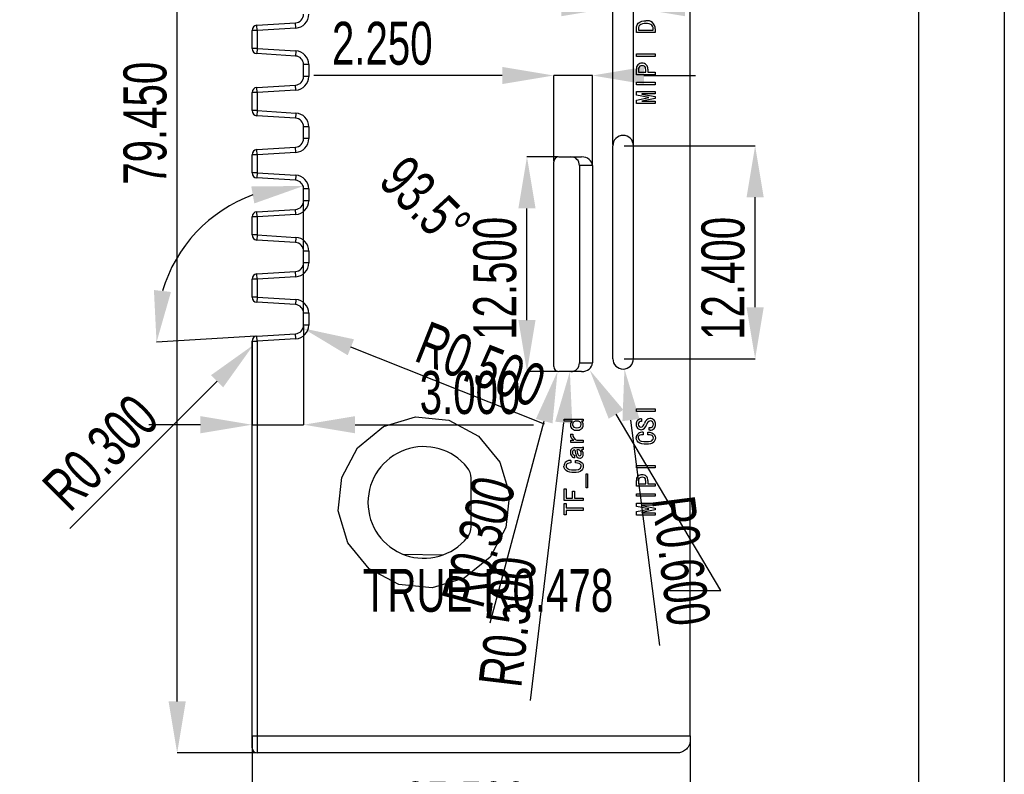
# Model space of a CAD drawing. Header units: millimetres. Extents: x -8 to 210, y 0 to 302.
# Tile 12 of 13: x 153 to 210, y 200 to 244. Entities that reach past the tile are written whole.
import ezdxf

# ---------------------------------------------------------------- set-up
doc = ezdxf.new("R2010")
doc.units = ezdxf.units.MM
doc.header["$PDSIZE"] = -1
doc.styles.add('SLDTEXTSTYLE1', font='TXT', dxfattribs={"width": 0.7})
doc.dimstyles.new('SLDDIMSTYLE1', dxfattribs={"dimtxt": 2.5, "dimasz": 3, "dimexe": 0, "dimexo": 0.0625, "dimtad": 1, "dimdec": 3, "dimrnd": 1e-09, "dimzin": 4, "dimdsep": 46, "dimtxsty": 'SLDTEXTSTYLE1', "dimsah": 1, "dimcen": 0.09, "dimadec": 0, "dimazin": 1, "dimtfac": 1, "dimtdec": 3, "dimtofl": 0, "dimtmove": 0, "dimatfit": 3, "dimfxl": 1, "dimfrac": 2, "dimtolj": 1, "dimtzin": 12, "dimarcsym": 0})
doc.dimstyles.new('SLDDIMSTYLE3', dxfattribs={"dimtxt": 2.5, "dimasz": 3, "dimexe": 0, "dimexo": 0.0625, "dimtad": 1, "dimdec": 3, "dimrnd": 1e-09, "dimzin": 0, "dimdsep": 46, "dimtxsty": 'SLDTEXTSTYLE1', "dimsah": 1, "dimcen": 0, "dimadec": 0, "dimazin": 0, "dimtfac": 1, "dimtdec": 3, "dimtofl": 0, "dimtmove": 0, "dimatfit": 3, "dimfxl": 1, "dimfrac": 2, "dimtolj": 1, "dimtzin": 12, "dimarcsym": 0})
doc.dimstyles.new('SLDDIMSTYLE4', dxfattribs={"dimtxt": 2.5, "dimasz": 3, "dimexe": 0, "dimexo": 0.0625, "dimtad": 1, "dimdec": 4, "dimzin": 12, "dimdsep": 46, "dimtxsty": 'SLDTEXTSTYLE1', "dimsah": 1, "dimcen": 0.09, "dimadec": 3, "dimazin": 3, "dimtfac": 1, "dimtdec": 3, "dimtofl": 0, "dimtmove": 0, "dimatfit": 3, "dimfxl": 1, "dimfrac": 2, "dimtolj": 1, "dimtzin": 12, "dimarcsym": 0})
doc.dimstyles.new('SLDDIMSTYLE5', dxfattribs={"dimtxt": 2.5, "dimasz": 3, "dimexe": 0, "dimexo": 0.0625, "dimtad": 1, "dimdec": 3, "dimrnd": 1e-09, "dimzin": 4, "dimdsep": 46, "dimtxsty": 'SLDTEXTSTYLE1', "dimsah": 1, "dimcen": 0.09, "dimadec": 0, "dimazin": 1, "dimtfac": 1, "dimtdec": 3, "dimtmove": 0, "dimatfit": 0, "dimfxl": 1, "dimfrac": 2, "dimtolj": 1, "dimtzin": 12, "dimarcsym": 0})
doc.dimstyles.new('SLDDIMSTYLE7', dxfattribs={"dimtxt": 2.5, "dimasz": 3, "dimexe": 0, "dimexo": 0.0625, "dimtad": 0, "dimtih": 1, "dimtoh": 1, "dimdec": 3, "dimrnd": 1e-09, "dimzin": 0, "dimdsep": 46, "dimtxsty": 'SLDTEXTSTYLE1', "dimsah": 1, "dimcen": 0, "dimadec": 0, "dimazin": 0, "dimtfac": 1, "dimtdec": 3, "dimtofl": 0, "dimtmove": 0, "dimatfit": 3, "dimfxl": 1, "dimfrac": 2, "dimtolj": 1, "dimtzin": 12, "dimarcsym": 0})

# ---------------------------------------------------------------- blocks, each defined once
blk = doc.blocks.new('_D_7')
at = {"color": 0, "linetype": 'Continuous', "lineweight": -2, "transparency": 16777216}
for p, q in [((166.217, 202.531), (166.217, 196.79)), ((191.717, 202.281), (191.717, 196.79)), ((169.217, 196.79), (188.717, 196.79))]:
    blk.add_line(p, q, dxfattribs=at)
at = {"color": 0, "linetype": 'Continuous', "transparency": 16777216}
for points in [[(169.217, 197.29), (169.217, 196.29), (166.217, 196.79)], [(188.717, 197.29), (188.717, 196.29), (191.717, 196.79)]]:
    blk.add_solid(points, dxfattribs=at)
at = {"layer": 'Defpoints', "color": 0, "linetype": 'Continuous', "transparency": 16777216}
for p in [(166.217, 202.594), (191.717, 202.344), (191.717, 196.79)]:
    blk.add_point(p, dxfattribs=at)
at = {"color": 0, "linetype": 'Continuous', "lineweight": -3, "transparency": 16777216, "insert": (178.648, 199.915), "char_height": 2.5, "attachment_point": 2, "style": 'SLDTEXTSTYLE1'}
blk.add_mtext('\\A1;25.500', dxfattribs=at)
blk = doc.blocks.new('_D_8')
at = {"color": 0, "linetype": 'Continuous', "lineweight": -2, "transparency": 16777216}
for p, q in [((166.454, 281.044), (161.861, 281.044)), ((161.861, 204.594), (161.861, 278.044)), ((166.454, 201.594), (161.861, 201.594))]:
    blk.add_line(p, q, dxfattribs=at)
at = {"color": 0, "linetype": 'Continuous', "transparency": 16777216}
for points in [[(161.361, 278.044), (162.361, 278.044), (161.861, 281.044)], [(161.361, 204.594), (162.361, 204.594), (161.861, 201.594)]]:
    blk.add_solid(points, dxfattribs=at)
at = {"layer": 'Defpoints', "color": 0, "linetype": 'Continuous', "transparency": 16777216}
for p in [(161.861, 281.044), (166.517, 281.044), (166.517, 201.594)]:
    blk.add_point(p, dxfattribs=at)
at = {"color": 0, "linetype": 'Continuous', "lineweight": -3, "transparency": 16777216, "insert": (158.736, 238.25), "char_height": 2.5, "attachment_point": 2, "rotation": 90, "style": 'SLDTEXTSTYLE1'}
blk.add_mtext('\\A1;79.450', dxfattribs=at)
blk = doc.blocks.new('_D_9')
at = {"color": 0, "linetype": 'Continuous', "lineweight": -2, "transparency": 16777216}
blk.add_line((155.61, 214.654), (164.183, 223.228), dxfattribs=at)
at = {"color": 0, "linetype": 'Continuous', "transparency": 16777216}
blk.add_solid([(163.83, 223.582), (164.537, 222.875), (166.305, 225.349)], dxfattribs=at)
at = {"layer": 'Defpoints', "color": 0, "linetype": 'Continuous', "transparency": 16777216}
for p in [(166.305, 225.349), (166.517, 225.562)]:
    blk.add_point(p, dxfattribs=at)
at = {"color": 0, "linetype": 'Continuous', "lineweight": -3, "transparency": 16777216, "insert": (153.842, 217.306), "char_height": 2.5, "attachment_point": 1, "rotation": 45, "style": 'SLDTEXTSTYLE1'}
blk.add_mtext('\\A1;R0.300', dxfattribs=at)
blk = doc.blocks.new('_D_10')
at = {"color": 0, "linetype": 'Continuous', "lineweight": -2, "transparency": 16777216}
blk.add_line((183.241, 220.737), (171.97, 225.207), dxfattribs=at)
at = {"color": 0, "linetype": 'Continuous', "transparency": 16777216}
blk.add_solid([(172.155, 225.672), (171.786, 224.742), (169.182, 226.313)], dxfattribs=at)
at = {"layer": 'Defpoints', "color": 0, "linetype": 'Continuous', "transparency": 16777216}
for p in [(168.717, 226.498), (169.182, 226.313)]:
    blk.add_point(p, dxfattribs=at)
at = {"color": 0, "linetype": 'Continuous', "lineweight": -3, "transparency": 16777216, "insert": (176.492, 226.775), "char_height": 2.5, "attachment_point": 1, "rotation": 338.36454, "style": 'SLDTEXTSTYLE1'}
blk.add_mtext('\\A1;R0.500', dxfattribs=at)
blk = doc.blocks.new('_D_11')
at = {"color": 0, "linetype": 'Continuous', "lineweight": -2, "transparency": 16777216}
for p, q in [((169.217, 227.252), (169.217, 234.599)), ((166.436, 225.857), (160.661, 225.504))]:
    blk.add_line(p, q, dxfattribs=at)
blk.add_arc((169.217, 226.027), 8.572, 110.15569, 163.34431, dxfattribs=at)
at = {"color": 0, "linetype": 'Continuous', "transparency": 16777216}
for points in [[(166.176, 234.567), (166.351, 233.582), (169.217, 234.599)], [(161.501, 228.427), (160.508, 228.541), (160.661, 225.504)]]:
    blk.add_solid(points, dxfattribs=at)
at = {"layer": 'Defpoints', "color": 0, "linetype": 'Continuous', "transparency": 16777216}
for p in [(161.625, 230.007), (169.217, 227.19), (169.217, 226.498), (166.499, 225.861), (168.747, 225.999)]:
    blk.add_point(p, dxfattribs=at)
at = {"color": 0, "linetype": 'Continuous', "lineweight": -3, "transparency": 16777216, "insert": (175.273, 236.536), "char_height": 2.5, "attachment_point": 1, "rotation": 314.7057, "style": 'SLDTEXTSTYLE1'}
blk.add_mtext('\\A1;93.5°', dxfattribs=at)
blk = doc.blocks.new('_D_12')
at = {"color": 0, "linetype": 'Continuous', "lineweight": -2, "transparency": 16777216}
for p, q in [((169.217, 226.435), (169.217, 220.699)), ((166.217, 225.499), (166.217, 220.699)), ((163.217, 220.699), (160.217, 220.699)), ((166.217, 220.699), (169.217, 220.699)), ((172.217, 220.699), (182.592, 220.699))]:
    blk.add_line(p, q, dxfattribs=at)
at = {"color": 0, "linetype": 'Continuous', "transparency": 16777216}
for points in [[(163.217, 221.199), (163.217, 220.199), (166.217, 220.699)], [(172.217, 221.199), (172.217, 220.199), (169.217, 220.699)]]:
    blk.add_solid(points, dxfattribs=at)
at = {"layer": 'Defpoints', "color": 0, "linetype": 'Continuous', "transparency": 16777216}
for p in [(169.217, 226.498), (166.217, 225.562), (169.217, 220.699)]:
    blk.add_point(p, dxfattribs=at)
at = {"color": 0, "linetype": 'Continuous', "lineweight": -3, "transparency": 16777216, "insert": (178.904, 223.824), "char_height": 2.5, "attachment_point": 2, "style": 'SLDTEXTSTYLE1'}
blk.add_mtext('\\A1;3.000', dxfattribs=at)
blk = doc.blocks.new('_D_16')
at = {"color": 0, "linetype": 'Continuous', "lineweight": -2, "transparency": 16777216}
blk.add_line((189.943, 207.845), (188.272, 220.97), dxfattribs=at)
at = {"color": 0, "linetype": 'Continuous', "transparency": 16777216}
blk.add_solid([(188.768, 221.033), (187.776, 220.906), (187.893, 223.946)], dxfattribs=at)
at = {"layer": 'Defpoints', "color": 0, "linetype": 'Continuous', "transparency": 16777216}
for p in [(187.817, 224.541), (187.893, 223.946)]:
    blk.add_point(p, dxfattribs=at)
at = {"color": 0, "linetype": 'Continuous', "lineweight": -3, "transparency": 16777216, "insert": (191.969, 216.672), "char_height": 2.5, "attachment_point": 1, "rotation": 277.2568, "style": 'SLDTEXTSTYLE1'}
blk.add_mtext('\\A1;R0.600', dxfattribs=at)
blk = doc.blocks.new('_D_17')
at = {"color": 0, "linetype": 'Continuous', "lineweight": -2, "transparency": 16777216}
for p, q in [((187.879, 236.941), (195.499, 236.941)), ((195.499, 227.541), (195.499, 233.941)), ((187.879, 224.541), (195.499, 224.541))]:
    blk.add_line(p, q, dxfattribs=at)
at = {"color": 0, "linetype": 'Continuous', "transparency": 16777216}
for points in [[(194.999, 233.941), (195.999, 233.941), (195.499, 236.941)], [(194.999, 227.541), (195.999, 227.541), (195.499, 224.541)]]:
    blk.add_solid(points, dxfattribs=at)
at = {"layer": 'Defpoints', "color": 0, "linetype": 'Continuous', "transparency": 16777216}
for p in [(187.817, 236.941), (195.499, 236.941), (187.817, 224.541)]:
    blk.add_point(p, dxfattribs=at)
at = {"color": 0, "linetype": 'Continuous', "lineweight": -3, "transparency": 16777216, "insert": (192.374, 229.219), "char_height": 2.5, "attachment_point": 2, "rotation": 90, "style": 'SLDTEXTSTYLE1'}
blk.add_mtext('\\A1;12.400', dxfattribs=at)
blk = doc.blocks.new('_D_18')
at = {"color": 0, "linetype": 'Continuous', "lineweight": -2, "transparency": 16777216}
for p, q in [((184.014, 236.294), (182.22, 236.294)), ((182.22, 226.794), (182.22, 233.294)), ((184.014, 223.794), (182.22, 223.794))]:
    blk.add_line(p, q, dxfattribs=at)
at = {"color": 0, "linetype": 'Continuous', "transparency": 16777216}
for points in [[(181.72, 233.294), (182.72, 233.294), (182.22, 236.294)], [(181.72, 226.794), (182.72, 226.794), (182.22, 223.794)]]:
    blk.add_solid(points, dxfattribs=at)
at = {"layer": 'Defpoints', "color": 0, "linetype": 'Continuous', "transparency": 16777216}
for p in [(182.22, 236.294), (184.077, 236.294), (184.077, 223.794)]:
    blk.add_point(p, dxfattribs=at)
at = {"color": 0, "linetype": 'Continuous', "lineweight": -3, "transparency": 16777216, "insert": (179.095, 229.219), "char_height": 2.5, "attachment_point": 2, "rotation": 90, "style": 'SLDTEXTSTYLE1'}
blk.add_mtext('\\A1;12.500', dxfattribs=at)
blk = doc.blocks.new('_D_19')
at = {"color": 0, "linetype": 'Continuous', "lineweight": -2, "transparency": 16777216}
for p, q in [((184.217, 244.981), (181.217, 244.981)), ((187.217, 237.003), (187.217, 244.981)), ((187.217, 244.981), (188.417, 244.981)), ((188.417, 237.003), (188.417, 244.981)), ((191.417, 244.981), (201.5, 244.981))]:
    blk.add_line(p, q, dxfattribs=at)
at = {"color": 0, "linetype": 'Continuous', "transparency": 16777216}
for points in [[(184.217, 245.481), (184.217, 244.481), (187.217, 244.981)], [(191.417, 245.481), (191.417, 244.481), (188.417, 244.981)]]:
    blk.add_solid(points, dxfattribs=at)
at = {"layer": 'Defpoints', "color": 0, "linetype": 'Continuous', "transparency": 16777216}
for p in [(188.417, 244.981), (187.217, 236.941), (188.417, 236.941)]:
    blk.add_point(p, dxfattribs=at)
at = {"color": 0, "linetype": 'Continuous', "lineweight": -3, "transparency": 16777216, "insert": (197.959, 248.106), "char_height": 2.5, "attachment_point": 2, "style": 'SLDTEXTSTYLE1'}
blk.add_mtext('\\A1;1.200', dxfattribs=at)
blk = doc.blocks.new('_D_20')
at = {"color": 0, "linetype": 'Continuous', "lineweight": -2, "transparency": 16777216}
for p, q in [((180.777, 241.03), (169.819, 241.03)), ((183.777, 236.056), (183.777, 241.03)), ((186.027, 241.03), (183.777, 241.03)), ((186.027, 235.856), (186.027, 241.03)), ((189.027, 241.03), (192.027, 241.03))]:
    blk.add_line(p, q, dxfattribs=at)
at = {"color": 0, "linetype": 'Continuous', "transparency": 16777216}
for points in [[(180.777, 241.53), (180.777, 240.53), (183.777, 241.03)], [(189.027, 241.53), (189.027, 240.53), (186.027, 241.03)]]:
    blk.add_solid(points, dxfattribs=at)
at = {"layer": 'Defpoints', "color": 0, "linetype": 'Continuous', "transparency": 16777216}
for p in [(186.027, 241.03), (183.777, 235.994), (186.027, 235.794)]:
    blk.add_point(p, dxfattribs=at)
at = {"color": 0, "linetype": 'Continuous', "lineweight": -3, "transparency": 16777216, "insert": (173.798, 244.155), "char_height": 2.5, "attachment_point": 2, "style": 'SLDTEXTSTYLE1'}
blk.add_mtext('\\A1;2.250', dxfattribs=at)
blk = doc.blocks.new('_D_21')
at = {"color": 0, "linetype": 'Continuous', "lineweight": -2, "transparency": 16777216}
blk.add_line((180.076, 209.161), (183.223, 220.906), dxfattribs=at)
at = {"color": 0, "linetype": 'Continuous', "transparency": 16777216}
blk.add_solid([(182.74, 221.036), (183.706, 220.777), (183.999, 223.804)], dxfattribs=at)
at = {"layer": 'Defpoints', "color": 0, "linetype": 'Continuous', "transparency": 16777216}
for p in [(184.077, 224.094), (183.999, 223.804)]:
    blk.add_point(p, dxfattribs=at)
at = {"color": 0, "linetype": 'Continuous', "lineweight": -3, "transparency": 16777216, "insert": (177.219, 210.573), "char_height": 2.5, "attachment_point": 1, "rotation": 75, "style": 'SLDTEXTSTYLE1'}
blk.add_mtext('\\A1;R0.300', dxfattribs=at)
blk = doc.blocks.new('_D_22')
at = {"color": 0, "linetype": 'Continuous', "lineweight": -2, "transparency": 16777216}
for p, q in [((193.505, 211.057), (187.406, 221.305)), ((190.505, 211.057), (193.505, 211.057))]:
    blk.add_line(p, q, dxfattribs=at)
at = {"color": 0, "linetype": 'Continuous', "transparency": 16777216}
blk.add_solid([(187.835, 221.56), (186.976, 221.049), (185.872, 223.883)], dxfattribs=at)
at = {"layer": 'Defpoints', "color": 0, "linetype": 'Continuous', "transparency": 16777216}
for p in [(185.627, 224.294), (185.872, 223.883)]:
    blk.add_point(p, dxfattribs=at)
at = {"color": 0, "linetype": 'Continuous', "lineweight": -3, "transparency": 16777216, "insert": (172.671, 212.307), "char_height": 2.5, "attachment_point": 1, "style": 'SLDTEXTSTYLE1'}
blk.add_mtext('\\A1;TRUE R0.478', dxfattribs=at)
blk = doc.blocks.new('_D_23')
at = {"color": 0, "linetype": 'Continuous', "lineweight": -2, "transparency": 16777216}
blk.add_line((182.423, 204.647), (184.361, 220.819), dxfattribs=at)
at = {"color": 0, "linetype": 'Continuous', "transparency": 16777216}
blk.add_solid([(183.864, 220.878), (184.857, 220.759), (184.717, 223.797)], dxfattribs=at)
at = {"layer": 'Defpoints', "color": 0, "linetype": 'Continuous', "transparency": 16777216}
for p in [(184.777, 224.294), (184.717, 223.797)]:
    blk.add_point(p, dxfattribs=at)
at = {"color": 0, "linetype": 'Continuous', "lineweight": -3, "transparency": 16777216, "insert": (179.394, 205.639), "char_height": 2.5, "attachment_point": 1, "rotation": 83.16769, "style": 'SLDTEXTSTYLE1'}
blk.add_mtext('\\A1;R0.500', dxfattribs=at)

msp = doc.modelspace()

# ---------------------------------------------------------------- linework, layer by layer
at = {"color": 7, "linetype": 'Continuous', "lineweight": -3}
for p, q in [((191.71688, 202.59373), (191.71688, 280.04373)), ((166.51688, 243.65527), (166.21688, 243.65527)), ((166.21688, 242.60094), (166.21688, 243.65527)), ((166.49856, 243.95471), (168.7474, 244.09225)), ((166.51688, 243.65527), (166.49856, 243.95471)), ((168.76572, 243.79281), (166.51688, 243.65527)), ((166.51688, 243.65527), (166.51688, 242.60094)), ((168.76572, 243.79281), (168.7474, 244.09225)), ((188.58472, 243.52845), (188.58472, 243.74716)), ((188.70694, 243.74716), (188.70694, 243.6764)), ((188.70694, 243.6764), (189.56249, 243.6764)), ((189.56249, 243.6764), (189.56249, 243.74716)), ((189.68472, 243.74716), (189.68472, 243.52845)), ((189.68472, 243.52845), (188.58472, 243.52845)), ((166.51688, 242.60094), (166.21688, 242.60094)), ((166.51688, 242.60094), (166.49856, 242.3015)), ((166.51688, 242.60094), (168.76572, 242.4634)), ((168.76572, 242.4634), (168.7474, 242.16396)), ((168.7474, 242.16396), (166.49856, 242.3015)), ((188.58472, 242.13898), (188.58472, 242.28693)), ((188.58472, 242.28693), (189.68472, 242.28693)), ((189.68472, 242.13898), (188.58472, 242.13898)), ((189.68472, 242.28693), (189.68472, 242.13898)), ((169.51688, 241.66489), (169.21688, 241.66489)), ((169.21688, 240.97257), (169.21688, 241.66489)), ((169.51688, 241.66489), (169.51688, 240.97257)), ((188.58472, 241.07114), (188.58472, 241.40564)), ((188.70694, 241.36705), (188.70694, 241.21909)), ((189.1315, 241.21909), (189.1315, 241.36705)), ((189.25372, 241.40564), (189.25372, 241.21909)), ((169.51688, 240.97257), (169.21688, 240.97257)), ((189.68472, 241.07114), (188.58472, 241.07114)), ((188.70694, 241.21909), (189.1315, 241.21909)), ((189.25372, 241.21909), (189.68472, 241.21909)), ((189.68472, 241.21909), (189.68472, 241.07114)), ((166.49856, 240.33596), (168.7474, 240.4735)), ((166.51688, 240.03652), (166.49856, 240.33596)), ((168.76572, 240.17406), (166.51688, 240.03652)), ((168.76572, 240.17406), (168.7474, 240.4735)), ((188.58472, 240.49219), (188.58472, 240.64014)), ((188.58472, 240.64014), (189.68472, 240.64014)), ((189.68472, 240.49219), (188.58472, 240.49219)), ((189.68472, 240.64014), (189.68472, 240.49219)), ((166.51688, 240.03652), (166.21688, 240.03652)), ((166.21688, 238.98219), (166.21688, 240.03652)), ((166.51688, 240.03652), (166.51688, 238.98219)), ((188.58472, 239.89395), (188.58472, 240.09336)), ((188.58472, 240.09336), (189.68472, 240.09336)), ((189.31162, 239.75243), (188.58472, 239.89395)), ((188.58472, 239.59804), (189.31162, 239.73956)), ((188.58472, 239.39862), (188.58472, 239.59804)), ((189.68472, 239.96471), (188.89992, 239.96471)), ((188.89992, 239.96471), (188.89992, 239.95184)), ((188.89992, 239.95184), (189.68472, 239.79745)), ((189.68472, 239.69453), (188.89992, 239.54014)), ((188.89992, 239.54014), (188.89992, 239.52728)), ((189.31162, 239.73956), (189.31162, 239.75243)), ((189.68472, 240.09336), (189.68472, 239.96471)), ((189.68472, 239.79745), (189.68472, 239.69453)), ((166.51688, 238.98219), (166.21688, 238.98219)), ((166.51688, 238.98219), (166.49856, 238.68275)), ((166.51688, 238.98219), (168.76572, 238.84465)), ((189.68472, 239.39862), (188.58472, 239.39862)), ((188.89992, 239.52728), (189.68472, 239.52728)), ((189.68472, 239.52728), (189.68472, 239.39862)), ((168.7474, 238.54521), (166.49856, 238.68275)), ((168.76572, 238.84465), (168.7474, 238.54521)), ((169.51688, 238.04614), (169.21688, 238.04614)), ((169.21688, 237.35382), (169.21688, 238.04614)), ((169.51688, 238.04614), (169.51688, 237.35382)), ((169.51688, 237.35382), (169.21688, 237.35382)), ((166.49856, 236.71721), (168.7474, 236.85475)), ((166.51688, 236.41777), (166.49856, 236.71721)), ((168.76572, 236.55531), (168.7474, 236.85475)), ((187.21688, 224.54073), (187.21688, 236.94073)), ((188.41688, 224.54073), (188.41688, 236.94073)), ((166.51688, 236.41777), (166.21688, 236.41777)), ((166.21688, 235.36344), (166.21688, 236.41777)), ((168.76572, 236.55531), (166.51688, 236.41777)), ((166.51688, 236.41777), (166.51688, 235.36344)), ((184.07688, 236.29373), (185.40188, 236.29373)), ((183.77688, 224.09373), (183.77688, 235.99373)), ((186.02688, 235.79373), (185.27688, 235.79373)), ((185.27688, 235.79373), (185.27688, 224.29373)), ((186.02688, 235.79373), (186.02688, 224.29373)), ((166.51688, 235.36344), (166.21688, 235.36344)), ((166.51688, 235.36344), (166.49856, 235.064)), ((168.7474, 234.92646), (166.49856, 235.064)), ((166.51688, 235.36344), (168.76572, 235.2259)), ((168.76572, 235.2259), (168.7474, 234.92646)), ((169.51688, 234.42739), (169.21688, 234.42739)), ((169.21688, 233.73507), (169.21688, 234.42739)), ((169.51688, 234.42739), (169.51688, 233.73507)), ((166.49856, 233.09846), (168.7474, 233.236)), ((168.76572, 232.93656), (168.7474, 233.236)), ((169.51688, 233.73507), (169.21688, 233.73507)), ((166.51688, 232.79902), (166.21688, 232.79902)), ((166.21688, 231.74469), (166.21688, 232.79902)), ((166.51688, 232.79902), (166.49856, 233.09846)), ((168.76572, 232.93656), (166.51688, 232.79902)), ((166.51688, 232.79902), (166.51688, 231.74469)), ((166.51688, 231.74469), (166.21688, 231.74469)), ((166.51688, 231.74469), (166.49856, 231.44525)), ((166.51688, 231.74469), (168.76572, 231.60715)), ((168.76572, 231.60715), (168.7474, 231.30771)), ((168.7474, 231.30771), (166.49856, 231.44525)), ((169.21688, 230.11632), (169.21688, 230.80864)), ((169.51688, 230.80864), (169.21688, 230.80864)), ((169.51688, 230.80864), (169.51688, 230.11632)), ((169.51688, 230.11632), (169.21688, 230.11632)), ((166.49856, 229.47971), (168.7474, 229.61725)), ((166.51688, 229.18027), (166.49856, 229.47971)), ((168.76572, 229.31781), (166.51688, 229.18027)), ((168.76572, 229.31781), (168.7474, 229.61725)), ((166.21688, 228.12594), (166.21688, 229.18027)), ((166.51688, 229.18027), (166.21688, 229.18027)), ((166.51688, 229.18027), (166.51688, 228.12594)), ((166.51688, 228.12594), (166.21688, 228.12594)), ((166.51688, 228.12594), (166.49856, 227.8265)), ((166.51688, 228.12594), (168.76572, 227.9884)), ((168.7474, 227.68896), (166.49856, 227.8265)), ((168.76572, 227.9884), (168.7474, 227.68896)), ((169.21688, 226.49757), (169.21688, 227.18989)), ((169.51688, 227.18989), (169.21688, 227.18989)), ((169.51688, 227.18989), (169.51688, 226.49757)), ((169.51688, 226.49757), (169.21688, 226.49757)), ((166.49856, 225.86096), (168.7474, 225.9985)), ((166.51688, 225.56152), (166.49856, 225.86096)), ((168.76572, 225.69906), (168.7474, 225.9985)), ((166.21688, 202.59373), (166.21688, 225.56152)), ((166.21688, 225.56152), (166.51688, 225.56152)), ((168.76572, 225.69906), (166.51688, 225.56152)), ((166.51688, 225.56152), (166.51688, 202.59373)), ((185.27688, 224.29373), (186.02688, 224.29373)), ((185.40188, 223.79373), (184.07688, 223.79373)), ((188.58472, 221.47507), (188.58472, 221.62302)), ((188.58472, 221.62302), (189.68472, 221.62302)), ((189.68472, 221.47507), (188.58472, 221.47507)), ((189.68472, 221.62302), (189.68472, 221.47507)), ((184.38472, 220.90255), (184.38472, 221.03121)), ((184.38472, 221.03121), (185.48472, 221.03121)), ((184.86074, 220.90255), (184.38472, 220.90255)), ((185.48472, 220.90255), (185.38822, 220.90255)), ((185.48472, 221.03121), (185.48472, 220.90255)), ((188.88705, 221.03764), (188.88705, 220.88969)), ((184.75138, 220.14349), (184.8929, 220.14349)), ((188.97711, 220.25928), (188.97711, 220.11776)), ((189.24729, 220.11776), (189.24729, 220.26571)), ((189.33735, 220.3815), (189.33735, 220.52945)), ((189.33735, 220.52945), (189.37594, 220.52945)), ((189.38238, 220.3815), (189.33735, 220.3815)), ((184.76425, 219.66747), (184.76425, 219.79612)), ((184.76425, 219.79612), (184.9508, 219.79612)), ((185.48472, 219.66747), (184.76425, 219.66747)), ((185.11805, 219.79612), (185.48472, 219.79612)), ((185.48472, 219.79612), (185.48472, 219.66747)), ((184.97653, 218.92127), (184.97653, 218.77975)), ((184.99583, 219.36513), (185.34963, 219.36513)), ((185.2467, 219.23647), (185.11805, 219.23647)), ((185.48472, 219.41659), (185.48472, 219.2622)), ((184.77711, 218.6125), (184.77711, 218.47098)), ((185.04729, 218.47098), (185.04729, 218.61893)), ((188.58472, 218.1815), (188.58472, 218.32945)), ((188.58472, 218.32945), (189.68472, 218.32945)), ((189.68472, 218.32945), (189.68472, 218.1815)), ((185.6584, 217.03004), (185.6584, 217.84057)), ((185.6584, 217.84057), (185.73559, 217.84057)), ((185.73559, 217.84057), (185.73559, 217.03004)), ((189.68472, 218.1815), (188.58472, 218.1815)), ((178.96688, 214.75952), (178.96688, 217.58794)), ((188.58472, 217.11367), (188.58472, 217.44817)), ((188.70694, 217.40957), (188.70694, 217.26162)), ((188.70694, 217.26162), (189.1315, 217.26162)), ((189.1315, 217.26162), (189.1315, 217.40957)), ((189.25372, 217.44817), (189.25372, 217.26162)), ((189.25372, 217.26162), (189.68472, 217.26162)), ((189.68472, 217.26162), (189.68472, 217.11367)), ((184.38472, 216.28384), (184.38472, 216.95928)), ((184.38472, 216.95928), (184.50694, 216.95928)), ((184.50694, 216.95928), (184.50694, 216.43179)), ((184.86717, 216.43179), (184.86717, 216.83062)), ((184.86717, 216.83062), (184.98939, 216.83062)), ((184.98939, 216.83062), (184.98939, 216.43179)), ((185.73559, 217.03004), (185.6584, 217.03004)), ((189.68472, 217.11367), (188.58472, 217.11367)), ((188.58472, 216.53472), (188.58472, 216.68267)), ((188.58472, 216.68267), (189.68472, 216.68267)), ((189.68472, 216.68267), (189.68472, 216.53472)), ((185.48472, 216.28384), (184.38472, 216.28384)), ((184.38472, 215.45402), (184.38472, 216.11659)), ((184.38472, 216.11659), (184.50694, 216.11659)), ((184.50694, 216.43179), (184.86717, 216.43179)), ((184.50694, 216.11659), (184.50694, 215.85928)), ((184.98939, 216.43179), (185.48472, 216.43179)), ((185.48472, 216.43179), (185.48472, 216.28384)), ((189.68472, 216.53472), (188.58472, 216.53472)), ((188.58472, 215.93647), (188.58472, 216.13589)), ((188.58472, 216.13589), (189.68472, 216.13589)), ((189.68472, 216.13589), (189.68472, 216.00723)), ((184.50694, 215.85928), (185.48472, 215.85928)), ((185.48472, 215.71133), (184.50694, 215.71133)), ((184.50694, 215.71133), (184.50694, 215.45402)), ((185.48472, 215.85928), (185.48472, 215.71133)), ((189.31162, 215.79495), (188.58472, 215.93647)), ((188.58472, 215.64057), (189.31162, 215.78209)), ((188.58472, 215.44115), (188.58472, 215.64057)), ((189.68472, 216.00723), (188.89992, 216.00723)), ((188.89992, 216.00723), (188.89992, 215.99437)), ((188.89992, 215.99437), (189.68472, 215.83998)), ((189.68472, 215.73706), (188.89992, 215.58267)), ((188.89992, 215.58267), (188.89992, 215.56981)), ((188.89992, 215.56981), (189.68472, 215.56981)), ((189.31162, 215.78209), (189.31162, 215.79495)), ((189.68472, 215.83998), (189.68472, 215.73706)), ((189.68472, 215.56981), (189.68472, 215.44115)), ((184.50694, 215.45402), (184.38472, 215.45402)), ((189.68472, 215.44115), (188.58472, 215.44115)), ((166.21688, 201.89373), (166.21688, 202.59373)), ((166.21688, 202.59373), (166.51688, 202.59373)), ((166.51688, 202.59373), (191.71688, 202.59373)), ((166.51688, 202.59373), (166.51688, 201.59373)), ((191.71688, 202.59373), (191.71688, 202.34373)), ((190.96688, 201.59373), (166.51688, 201.59373))]:
    msp.add_line(p, q, dxfattribs=at)
at = {"color": 8, "linetype": 'Continuous', "lineweight": -3}
msp.add_line((174.98507, 213.16622), (177.32167, 213.11727), dxfattribs=at)
for points in [[(210, 0), (-7.7467, 0), (-7.7467, 301.99001), (210, 301.99001)], [(205, 5), (-2.7467, 5), (-2.7467, 296.99001), (205, 296.99001)]]:
    msp.add_lwpolyline(points, close=True)
at = {"color": 7, "linetype": 'Continuous', "lineweight": -3, "flags": 128}
for points in [[(188.58472, 243.74716), (188.59361, 243.86337), (188.62548, 243.97533), (188.68813, 244.07319), (188.7808, 244.14321), (188.89534, 244.18516), (189.01589, 244.20481), (189.13793, 244.21032)], [(189.13793, 244.05593), (189.03653, 244.05197), (188.93622, 244.03687), (188.84079, 244.00299), (188.78008, 243.95752), (188.73683, 243.89519), (188.71352, 243.82291), (188.70694, 243.74716)], [(189.56249, 243.74716), (189.55627, 243.82238), (189.53388, 243.89437), (189.49229, 243.95714), (189.43277, 244.0032), (189.33813, 244.03701), (189.23858, 244.05204), (189.13793, 244.05593)], [(188.91922, 241.59862), (188.85126, 241.59319), (188.7871, 241.57088), (188.73994, 241.52266), (188.71362, 241.44709), (188.70694, 241.36705)], [(189.1315, 241.36705), (189.1268, 241.43507), (189.10943, 241.5009), (189.07125, 241.55682), (188.99911, 241.59073), (188.91922, 241.59862)], [(174.75516, 211.39221), (173.0368, 212.31561), (171.80257, 213.82637), (171.24038, 215.6945), (171.43582, 217.63559), (172.35913, 219.35412), (173.86975, 220.58847), (175.7377, 221.15071), (177.67859, 220.95525), (179.39696, 220.03185), (180.63119, 218.52109), (181.19337, 216.65296), (180.99794, 214.71187), (180.07463, 212.99334), (178.56401, 211.75899), (176.69606, 211.19675), (174.75516, 211.39221)], [(184.86074, 220.716), (184.86541, 220.67005), (184.88095, 220.62662), (184.94577, 220.56234), (185.03247, 220.53116), (185.12448, 220.52302)], [(185.12448, 220.52302), (185.21532, 220.53099), (185.30067, 220.56233), (185.33662, 220.5903), (185.36284, 220.62749), (185.38179, 220.716)], [(188.85489, 220.55519), (188.93135, 220.57415), (188.98661, 220.63012), (189.0235, 220.70056), (189.05431, 220.7739)], [(188.97711, 220.11776), (188.88253, 220.11156), (188.79126, 220.08687), (188.75053, 220.06272), (188.71847, 220.028), (188.69975, 219.98463), (188.69407, 219.93764)], [(189.24729, 220.26571), (189.36462, 220.25635), (189.4791, 220.22949), (189.58216, 220.17367), (189.64432, 220.10547), (189.68444, 220.02249), (189.69758, 219.93121)], [(189.57536, 219.93121), (189.56571, 219.98275), (189.53913, 220.02805), (189.50159, 220.06494), (189.45519, 220.08965), (189.35254, 220.11254), (189.24729, 220.11776)], [(189.1701, 219.55811), (189.03801, 219.56386), (188.90743, 219.5843), (188.78255, 219.62716), (188.69886, 219.68007), (188.63046, 219.75153), (188.58609, 219.83979), (188.57185, 219.93764)], [(188.69407, 219.93764), (188.7083, 219.86815), (188.74965, 219.81049), (188.80783, 219.76939), (188.87414, 219.74317), (189.01459, 219.71845), (189.15723, 219.7125)], [(189.15723, 219.7125), (189.28856, 219.71847), (189.41742, 219.74356), (189.47732, 219.77042), (189.52818, 219.81183), (189.56354, 219.86689), (189.57536, 219.93121)], [(189.69758, 219.93121), (189.68591, 219.84133), (189.6501, 219.75809), (189.59347, 219.68727), (189.52202, 219.63149), (189.41012, 219.58586), (189.29105, 219.56413), (189.1701, 219.55811)], [(185.06659, 219.01133), (185.04346, 219.13484), (185.0254, 219.19498), (185.00978, 219.22213), (184.98296, 219.23647)], [(185.11805, 219.23647), (185.14817, 219.12955), (185.16308, 219.04349)], [(185.16308, 219.04349), (185.17308, 218.98946), (185.19246, 218.93821), (185.23216, 218.90128), (185.2853, 218.8891)], [(185.34963, 219.36513), (185.42982, 219.3821), (185.48472, 219.41659)], [(185.48472, 219.2622), (185.43665, 219.23992), (185.39466, 219.23647)], [(184.77711, 218.47098), (184.68253, 218.46478), (184.59126, 218.44008), (184.55053, 218.41594), (184.51847, 218.38122), (184.49975, 218.33785), (184.49407, 218.29086)], [(185.04729, 218.61893), (185.16462, 218.60957), (185.2791, 218.58271), (185.38216, 218.52689), (185.44432, 218.45869), (185.48444, 218.3757), (185.49758, 218.28443)], [(185.37536, 218.28443), (185.36571, 218.33596), (185.33913, 218.38127), (185.30159, 218.41815), (185.25519, 218.44287), (185.15254, 218.46576), (185.04729, 218.47098)], [(184.9701, 217.91133), (184.83801, 217.91708), (184.70743, 217.93752), (184.58255, 217.98038), (184.49886, 218.03328), (184.43046, 218.10475), (184.38609, 218.19301), (184.37185, 218.29086)], [(184.49407, 218.29086), (184.5083, 218.22137), (184.54965, 218.1637), (184.60783, 218.12261), (184.67414, 218.09638), (184.81459, 218.07167), (184.95723, 218.06571)], [(184.95723, 218.06571), (185.08856, 218.07168), (185.21742, 218.09678), (185.27732, 218.12364), (185.32818, 218.16505), (185.36354, 218.22011), (185.37536, 218.28443)], [(185.49758, 218.28443), (185.48591, 218.19455), (185.4501, 218.11131), (185.39347, 218.04048), (185.32202, 217.98471), (185.21012, 217.93908), (185.09105, 217.91735), (184.9701, 217.91133)], [(188.91922, 217.64115), (188.85126, 217.63572), (188.7871, 217.6134), (188.73994, 217.56519), (188.71362, 217.48962), (188.70694, 217.40957)], [(189.1315, 217.40957), (189.1268, 217.47759), (189.10943, 217.54342), (189.07125, 217.59935), (188.99911, 217.63326), (188.91922, 217.64115)]]:
    msp.add_lwpolyline(points, dxfattribs=at)
at = {"color": 7, "linetype": 'Continuous', "lineweight": -3}
for centre, radius, start, end in [((168.71688, 244.59132), 0.5, 273.5, 0), ((168.71688, 244.59132), 0.8, 273.5, 0), ((189.22303, 243.75645), 0.46178, 358.8471506, 100.619726), ((166.51688, 243.65527), 0.3, 93.5, 180), ((166.51688, 242.60094), 0.3, 180, 266.5), ((168.71688, 241.66489), 0.8, 0, 86.5), ((168.71688, 241.66489), 0.5, 0, 86.5), ((188.90132, 241.42958), 0.31751, 86.7681234, 184.3231918), ((188.93713, 241.42959), 0.3175, 355.6750019, 93.2336829), ((168.71688, 240.97257), 0.5, 273.5, 0), ((168.71688, 240.97257), 0.8, 273.5, 0), ((166.51688, 240.03652), 0.3, 93.5, 180), ((166.51688, 238.98219), 0.3, 180, 266.5), ((168.71688, 238.04614), 0.5, 0, 86.5), ((168.71688, 238.04614), 0.8, 0, 86.5), ((168.71688, 237.35382), 0.5, 273.5, 0), ((168.71688, 237.35382), 0.8, 273.5, 0), ((187.81688, 236.94073), 0.6, 0, 180), ((166.51688, 236.41777), 0.3, 93.5, 180), ((184.07688, 235.99373), 0.3, 90, 180), ((184.77688, 235.79373), 0.5, 0, 90), ((166.51688, 235.36344), 0.3, 180, 266.5), ((168.71688, 234.42739), 0.8, 0, 86.5), ((168.71688, 234.42739), 0.5, 0, 86.5), ((168.71688, 233.73507), 0.5, 273.5, 0), ((168.71688, 233.73507), 0.8, 273.5, 0), ((166.51688, 232.79902), 0.3, 93.5, 180), ((166.51688, 231.74469), 0.3, 180, 266.5), ((168.71688, 230.80864), 0.8, 0, 86.5), ((168.71688, 230.80864), 0.5, 0, 86.5), ((168.71688, 230.11632), 0.5, 273.5, 0), ((168.71688, 230.11632), 0.8, 273.5, 0), ((166.51688, 229.18027), 0.3, 93.5, 180), ((166.51688, 228.12594), 0.3, 180, 266.5), ((168.71688, 227.18989), 0.5, 0, 86.5), ((168.71688, 227.18989), 0.8, 0, 86.5), ((168.71688, 226.49757), 0.5, 273.5, 0), ((168.71688, 226.49757), 0.8, 273.5, 0), ((166.51688, 225.56152), 0.3, 93.5, 180), ((184.07688, 224.09373), 0.3, 180, 270), ((184.77688, 224.29373), 0.5, 270, 0), ((187.81688, 224.54073), 0.6, 180, 0), ((184.98343, 220.69791), 0.23861, 120.9450023, 181.8340784), ((185.07788, 220.71187), 0.33363, 183.7108024, 278.0283985), ((185.08712, 220.67566), 0.22995, 80.6504772, 169.8943657), ((185.16322, 220.68526), 0.22072, 8.0076445, 100.1081318), ((185.16975, 220.7066), 0.32823, 262.0723753, 357.1490012), ((185.26479, 220.70466), 0.23324, 356.4643611, 58.0462957), ((188.87373, 220.73576), 0.30218, 87.4730793, 182.5269207), ((188.8741, 220.70975), 0.30252, 177.5970674, 270.0159538), ((188.85101, 220.70649), 0.15135, 173.9512095, 271.4675704), ((188.86545, 220.72612), 0.16499, 82.4765534, 181.2791857), ((188.82321, 220.75532), 0.3518, 278.3318611, 350.4089417), ((189.43358, 220.6844), 0.38969, 98.5058782, 166.7222337), ((189.44552, 220.64796), 0.2797, 101.6977348, 169.9628962), ((189.38198, 220.7528), 0.31706, 354.5046383, 91.0901654), ((189.38703, 220.71752), 0.18839, 266.6248891, 1.4967291), ((189.3845, 220.69571), 0.31422, 269.6126394, 4.8788457), ((189.39563, 220.74127), 0.18071, 354.0182258, 92.1634694), ((185.12621, 220.12775), 0.37516, 177.5950144, 242.1230179), ((185.20303, 220.09785), 0.31346, 171.6277272, 254.270703), ((188.91859, 219.91689), 0.34736, 80.300118, 176.574485), ((176.21688, 216.17373), 3.25, 38.9424413, 321.0575587), ((184.99422, 219.11943), 0.2457, 89.6264921, 188.7433401), ((185.02572, 219.05138), 0.27605, 173.6131795, 259.7355198), ((184.99446, 219.10724), 0.12975, 95.083974, 191.1762307), ((185.00847, 219.06058), 0.14292, 171.3439967, 257.0874076), ((185.32287, 219.00281), 0.25642, 178.0974102, 264.4720115), ((185.11523, 219.00459), 0.26656, 0.0648554, 60.4480189), ((185.27961, 218.99194), 0.103, 273.1651149, 7.2237429), ((185.28744, 218.9599), 0.21259, 272.8932097, 8.6923833), ((185.18098, 219.00261), 0.31677, 358.0848218, 47.5824865), ((184.71859, 218.2701), 0.34736, 80.300118, 176.574485), ((177.96688, 217.58794), 1, 0, 38.9424413), ((188.90132, 217.4721), 0.31751, 86.7681234, 184.3231918), ((188.93713, 217.47211), 0.3175, 355.6750019, 93.2336829), ((177.96688, 214.75952), 1, 321.0575587, 0), ((166.51688, 201.89373), 0.3, 180, 270)]:
    msp.add_arc(centre, radius, start, end, dxfattribs=at)
for centre, start_param, end_param in [((185.40188, 235.79373), 3.14159265, 4.71238898), ((185.40188, 224.29373), 1.57079633, 3.14159265)]:
    msp.add_ellipse(centre, major_axis=(-0.625, 0), ratio=0.8, start_param=start_param, end_param=end_param, dxfattribs=at)
msp.add_open_spline([(191.71688, 202.34373), (191.71688, 202.21709), (191.6849, 202.10151), (191.58706, 201.9083), (191.52174, 201.83043), (191.30588, 201.64879), (191.13516, 201.59373), (190.96688, 201.59373)], degree=3, knots=[0, 0, 0, 0, 0.25, 0.25, 0.5, 0.5, 1, 1, 1, 1], dxfattribs=at)

# ---------------------------------------------------------------- dimensions: what is measured, and where the dimension line sits
for base, p1, p2, angle, dimstyle, picture, middle in [((161.86069, 281.04373), (166.51688, 201.59373), (166.51688, 281.04373), 90, 'SLDDIMSTYLE1', '_D_8', (161.86069, 238.25036)), ((195.49901, 236.94073), (187.81688, 224.54073), (187.81688, 236.94073), 90, 'SLDDIMSTYLE5', '_D_17', (195.49901, 229.2195)), ((182.22031, 236.29373), (184.07688, 223.79373), (184.07688, 236.29373), 90, 'SLDDIMSTYLE5', '_D_18', (182.22031, 229.2195)), ((191.71688, 196.79015), (166.21688, 202.59373), (191.71688, 202.34373), 0, 'SLDDIMSTYLE1', '_D_7', (178.64772, 196.79015))]:
    dim = msp.add_linear_dim(base=base, p1=p1, p2=p2, angle=angle, dimstyle=dimstyle, dxfattribs=at)
    dim.commit()
    dim.dimension.update_dxf_attribs({"geometry": picture, "text_midpoint": middle, "dimtype": 160})
for base, p1, p2, picture, middle in [((188.41688, 244.98075), (187.21688, 236.94073), (188.41688, 236.94073), '_D_19', (197.95855, 244.98075)), ((186.02688, 241.03012), (183.77688, 235.99373), (186.02688, 235.79373), '_D_20', (173.79771, 241.03012)), ((169.21688, 220.6991), (166.21688, 225.56152), (169.21688, 226.49757), '_D_12', (178.90438, 220.6991))]:
    dim = msp.add_linear_dim(base=base, p1=p1, p2=p2, dimstyle='SLDDIMSTYLE5', dxfattribs=at)
    dim.commit()
    dim.dimension.update_dxf_attribs({"geometry": picture, "text_midpoint": middle, "dimtype": 160})
dim = msp.add_angular_dim_2l(base=(161.62487, 230.00748), line1=((169.21688, 226.49757), (169.21688, 227.18989)), line2=((168.7474, 225.9985), (166.49856, 225.86096)), dimstyle='SLDDIMSTYLE4', dxfattribs=at)
dim.commit()
dim.dimension.update_dxf_attribs({"geometry": '_D_11', "text_midpoint": (175.30933, 232.0574), "dimtype": 162})
for center, mpoint, picture, middle in [((168.71688, 226.49757), (169.18165, 226.31322), '_D_10', (179.00001, 222.41883)), ((166.51688, 225.56152), (166.30475, 225.34939), '_D_9', (158.83593, 217.88057))]:
    dim = msp.add_radius_dim(center=center, mpoint=mpoint, dimstyle='SLDDIMSTYLE3', dxfattribs=at)
    dim.commit()
    dim.dimension.update_dxf_attribs({"geometry": picture, "text_midpoint": middle})
dim = msp.add_radius_dim(center=(185.62688, 224.29373), mpoint=(185.87153, 223.88266), text='TRUE <>', dimstyle='SLDDIMSTYLE7', dxfattribs=at)
dim.commit()
dim.dimension.update_dxf_attribs({"geometry": '_D_22', "text_midpoint": (181.27551, 211.05709), "dimtype": 164})
for center, mpoint, picture, middle in [((184.07688, 224.09373), (183.99923, 223.80395), '_D_21', (181.25642, 213.56763)), ((184.77688, 224.29373), (184.7174, 223.79728), '_D_23', (182.96566, 209.17694)), ((187.81688, 224.54073), (187.89267, 223.94554), '_D_16', (189.36648, 212.37143))]:
    dim = msp.add_radius_dim(center=center, mpoint=mpoint, dimstyle='SLDDIMSTYLE3', dxfattribs=at)
    dim.commit()
    dim.dimension.update_dxf_attribs({"geometry": picture, "text_midpoint": middle, "dimtype": 164})

doc.saveas('drawing.dxf')
